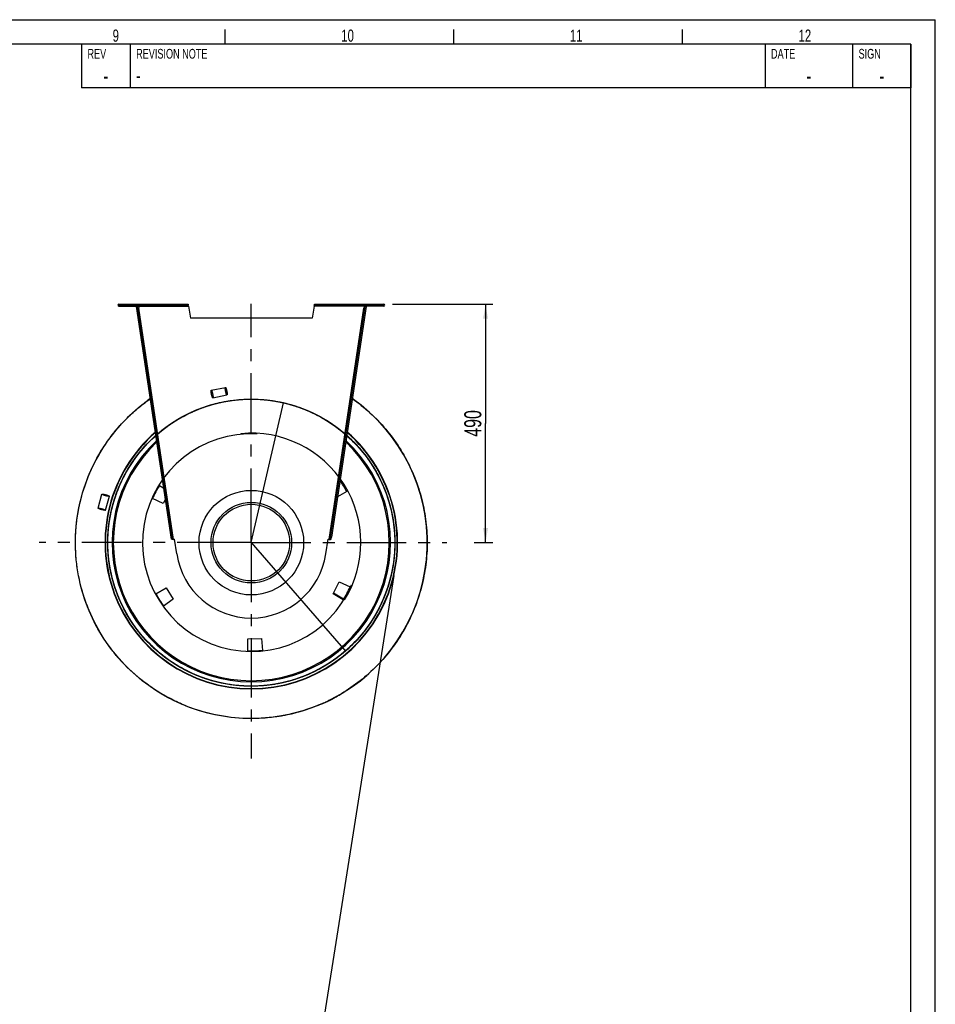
# Model space of a CAD drawing. Extents: x 0 to 594, y 0 to 420.
# Tile 33 of 33: x 406 to 594, y 218 to 420. Entities that reach past the tile are written whole.
import ezdxf

# ---------------------------------------------------------------- set-up
doc = ezdxf.new("R2010")
doc.units = 0
doc.header["$LTSCALE"] = 32.67
doc.linetypes.add('CENTER', pattern=[0.6, 0.375, -0.075, 0.075, -0.075])
doc.layers.get('0').update_dxf_attribs({"linetype": 'CONTINUOUS'})
for name, color, linetype in [('110528_DXF_CONTINUOUS_LINE', 7, 'CONTINUOUS'), ('110534_DXF_CONTINUOUS_LINE', 7, 'CONTINUOUS'), ('110534_DXF_DIMENSION', 7, 'CONTINUOUS'), ('110653_DXF_CONTINUOUS_LINE', 7, 'CONTINUOUS'), ('110660_DXF_CONTINUOUS_LINE', 7, 'CONTINUOUS'), ('112850_DXF_AXIS', 7, 'CONTINUOUS'), ('112850_DXF_CONTINUOUS_LINE', 7, 'CONTINUOUS'), ('ASE_125_125-15_DXF_FORMAT', 7, 'CONTINUOUS'), ('HOSE_125_125DXF_CONTINUOUS', 7, 'CONTINUOUS')]:
    doc.layers.add(name, color=color, linetype=linetype)
doc.styles.get("Standard").update_dxf_attribs({"font": 'txt', "width": 0.7})
doc.styles.add('TEXTSTYLE_2', font='txt', dxfattribs={"width": 0.7})
doc.dimstyles.new('DIMSTYLE_5', dxfattribs={"dimtxt": 3.5, "dimasz": 3, "dimexe": 1.5, "dimexo": 1, "dimgap": 0.875, "dimtad": 1, "dimdec": 3, "dimlfac": 10, "dimtxsty": 'STANDARD', "dimblk": '_ARROW_FILLED', "dimblk1": '_ARROW_FILLED', "dimblk2": '_ARROW_FILLED', "dimcen": 0.09, "dimazin": 3, "dimtp": 0.8, "dimtm": 0.8, "dimtfac": 1, "dimtdec": 3, "dimtofl": 0, "dimtmove": 0, "dimatfit": 3, "dimtolj": 1})

# ---------------------------------------------------------------- blocks, each defined once
blk = doc.blocks.new('_ARROW_FILLED')
at = {"color": 0, "linetype": 'BYBLOCK'}
blk.add_solid([(0, 0), (-1, 0.167), (-1, -0.167)], dxfattribs=at)
blk = doc.blocks.new('*D8')
at = {"layer": '110534_DXF_DIMENSION', "color": 2, "linetype": 'CONTINUOUS'}
for p, q in [((482.41, 361.53), (503.05, 361.53)), ((501.55, 361.53), (501.55, 337.03)), ((501.55, 312.53), (501.55, 337.03)), ((499.18, 312.53), (503.05, 312.53))]:
    blk.add_line(p, q, dxfattribs=at)
at = {"layer": '110534_DXF_DIMENSION', "color": 2, "linetype": 'CONTINUOUS', "xscale": 3, "yscale": 3, "zscale": 3}
for p, rotation in [((501.55, 361.53), 90), ((501.55, 312.53), 270)]:
    blk.add_blockref('_ARROW_FILLED', p, dxfattribs=dict(at, rotation=rotation))
at = {"layer": '110534_DXF_DIMENSION', "color": 2, "linetype": 'CONTINUOUS', "insert": (497.18, 337.03), "char_height": 3.5, "width": 12.375, "attachment_point": 2, "rotation": 90}
blk.add_mtext('490', dxfattribs=at)

msp = doc.modelspace()

# ---------------------------------------------------------------- linework, layer by layer
at = {"layer": '110528_DXF_CONTINUOUS_LINE', "color": 9, "linetype": 'CONTINUOUS'}
for p, q in [((426.91313, 326.61539), (426.84691, 326.6506)), ((479.88998, 298.44709), (479.9562, 298.41188))]:
    msp.add_line(p, q, dxfattribs=at)
at = {"layer": '110528_DXF_CONTINUOUS_LINE', "color": 3, "linetype": 'CONTINUOUS'}
for p, q in [((434.50487, 324.27764), (435.4364, 323.71792)), ((473.02258, 323.02305), (471.10187, 321.95838)), ((435.31032, 320.59646), (433.09646, 321.6288)), ((435.77476, 321.46994), (435.31032, 320.59646)), ((470.20441, 302.04294), (471.49279, 304.46603)), ((471.49279, 304.46603), (473.70665, 303.43368)), ((433.78053, 302.03943), (435.91699, 303.22369)), ((435.91699, 303.22369), (437.37126, 300.89638)), ((472.29824, 300.78484), (470.20441, 302.04294)), ((437.37126, 300.89638), (435.37029, 299.49529)), ((452.67722, 290.29303), (452.71985, 292.73539)), ((452.71985, 292.73539), (455.46249, 292.83117)), ((455.46249, 292.83117), (455.67539, 290.39773))]:
    msp.add_line(p, q, dxfattribs=at)
at = {"layer": '110528_DXF_CONTINUOUS_LINE', "color": 7, "linetype": 'CONTINUOUS'}
msp.add_arc((453.40155, 312.53124), 30.075, 130.9272981, 49.0727812, dxfattribs=at)
at = {"layer": '110528_DXF_CONTINUOUS_LINE', "color": 3, "linetype": 'CONTINUOUS'}
for radius, start, end in [(30, 131.0180095, 48.9821354), (22.25, 148.1344313, 155.8655687), (22.25, 28.1344313, 35.0874507), (22.25, 208.1344313, 215.8655687), (22.25, 328.1344313, 335.8655687), (22.25, 268.1344313, 275.8655687)]:
    msp.add_arc((453.40155, 312.53124), radius, start, end, dxfattribs=at)
at = {"layer": '110528_DXF_CONTINUOUS_LINE', "color": 9, "linetype": 'CONTINUOUS'}
for radius, start, end in [(28.61603, 132.7976441, 47.2018923), (28.36603, 133.1423861, 46.8573921)]:
    msp.add_arc((453.40155, 312.53124), radius, start, end, dxfattribs=at)
at = {"layer": '110534_DXF_CONTINUOUS_LINE', "color": 9, "linetype": 'CONTINUOUS'}
for p, q in [((426.1749, 361.13124), (426.1749, 361.53124)), ((430.20951, 361.13124), (440.46323, 361.13124)), ((437.42282, 313.20811), (430.26686, 360.75025)), ((476.5936, 361.13124), (466.33988, 361.13124)), ((469.38029, 313.20811), (476.53625, 360.75025)), ((480.62821, 361.13124), (480.62821, 361.53124)), ((436.10044, 319.30623), (436.29821, 319.336)), ((470.70267, 319.30623), (470.5049, 319.336)), ((436.48313, 316.76372), (436.6809, 316.79349)), ((470.31998, 316.76372), (470.12221, 316.79349)), ((436.94936, 313.66626), (437.14713, 313.69603)), ((436.94952, 313.66518), (437.14729, 313.69495)), ((469.85359, 313.66518), (469.65582, 313.69495)), ((469.85375, 313.66626), (469.65598, 313.69603))]:
    msp.add_line(p, q, dxfattribs=at)
at = {"layer": '110534_DXF_CONTINUOUS_LINE', "color": 3, "linetype": 'CONTINUOUS'}
for p, q in [((426.1749, 361.53124), (440.39021, 361.53124)), ((426.1749, 361.13124), (430.0249, 361.13124)), ((437.0097, 313.26536), (429.81177, 361.08625)), ((466.4129, 361.53124), (480.62821, 361.53124)), ((476.99133, 361.08625), (469.85375, 313.66626)), ((480.62821, 361.13124), (476.77821, 361.13124)), ((469.79341, 313.26536), (469.85375, 313.66626))]:
    msp.add_line(p, q, dxfattribs=at)
at = {"layer": '110534_DXF_CONTINUOUS_LINE', "color": 7, "linetype": 'CONTINUOUS'}
for p, q in [((426.1749, 361.33124), (440.39021, 361.33124)), ((429.81177, 361.08625), (430.00955, 361.11602)), ((437.20747, 313.29513), (430.00955, 361.11602)), ((430.0249, 361.13124), (430.0249, 361.33124)), ((430.06908, 360.72048), (430.26686, 360.75025)), ((430.20951, 361.13124), (430.26686, 360.75025)), ((437.19625, 361.53124), (437.19625, 361.33124)), ((440.19625, 361.53124), (440.19625, 361.33124)), ((440.39021, 361.53124), (440.39021, 361.33124)), ((440.46323, 361.13124), (440.90155, 358.6454)), ((466.33988, 361.13124), (465.90155, 358.6454)), ((466.4129, 361.53124), (466.4129, 361.33124)), ((466.4129, 361.33124), (480.62821, 361.33124)), ((466.60686, 361.53124), (466.60686, 361.33124)), ((469.60686, 361.53124), (469.60686, 361.33124)), ((469.65598, 313.69603), (476.79356, 361.11602)), ((476.5936, 361.13124), (476.53625, 360.75025)), ((476.73403, 360.72048), (476.53625, 360.75025)), ((476.77821, 361.13124), (476.77821, 361.33124)), ((476.99133, 361.08625), (476.79356, 361.11602)), ((465.90155, 358.6454), (440.90155, 358.6454)), ((469.59564, 313.29513), (469.65598, 313.69603)), ((437.0097, 313.26536), (437.20747, 313.29513)), ((438.07421, 310.22419), (437.62259, 313.22464)), ((468.7289, 310.22419), (469.18052, 313.22464)), ((469.79341, 313.26536), (469.59564, 313.29513))]:
    msp.add_line(p, q, dxfattribs=at)
at = {"layer": '110534_DXF_CONTINUOUS_LINE', "color": 3, "linetype": 'CONTINUOUS'}
for centre, start, end in [((426.1749, 361.33124), 90, 270), ((480.62821, 361.33124), 270, 90)]:
    msp.add_arc(centre, 0.2, start, end, dxfattribs=at)
at = {"layer": '110534_DXF_CONTINUOUS_LINE', "color": 7, "linetype": 'CONTINUOUS'}
for centre, radius, start, end in [((437.39932, 314.70793), 1.5, 270.8975556, 278.5598113), ((469.40379, 314.70793), 1.5, 261.4401887, 269.1024444), ((453.40155, 312.53124), 15.5, 188.5598113, 351.4401887)]:
    msp.add_arc(centre, radius, start, end, dxfattribs=at)
for points, knots in [([(430.1493, 361.33124), (430.15644, 361.33124), (430.17018, 361.3065), (430.18122, 361.26742), (430.19581, 361.20363), (430.20462, 361.15678), (430.20951, 361.13124)], [0, 0, 0, 0, 0.10102656, 0.317593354, 0.631910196, 1, 1, 1, 1]), ([(440.46323, 361.13124), (440.4573, 361.15679), (440.44658, 361.20392), (440.42887, 361.26722), (440.41521, 361.30823), (440.39813, 361.33124), (440.39021, 361.33124)], [0, 0, 0, 0, 0.362762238, 0.67352206, 0.890403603, 1, 1, 1, 1]), ([(466.33988, 361.13124), (466.34581, 361.15679), (466.35652, 361.20392), (466.37424, 361.26722), (466.3879, 361.30823), (466.40498, 361.33124), (466.4129, 361.33124)], [0, 0, 0, 0, 0.362762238, 0.67352206, 0.890403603, 1, 1, 1, 1]), ([(476.65381, 361.33124), (476.64667, 361.33124), (476.63293, 361.3065), (476.62189, 361.26742), (476.6073, 361.20363), (476.59849, 361.15678), (476.5936, 361.13124)], [0, 0, 0, 0, 0.10102656, 0.317593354, 0.631910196, 1, 1, 1, 1]), ([(437.42282, 313.20811), (437.39547, 313.20883), (437.3446, 313.21238), (437.27761, 313.22649), (437.22631, 313.25119), (437.20956, 313.28124), (437.20747, 313.29513)], [0, 0, 0, 0, 0.331658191, 0.615530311, 0.82972973, 1, 1, 1, 1]), ([(469.38029, 313.20811), (469.40764, 313.20883), (469.45851, 313.21238), (469.5255, 313.22649), (469.5768, 313.25119), (469.59355, 313.28124), (469.59564, 313.29513)], [0, 0, 0, 0, 0.331658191, 0.615530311, 0.82972973, 1, 1, 1, 1])]:
    msp.add_open_spline(points, degree=3, knots=knots, dxfattribs=at)
at = {"layer": '110534_DXF_CONTINUOUS_LINE', "color": 3, "linetype": 'CONTINUOUS'}
for points, knots in [([(440.46323, 361.13124), (440.4573, 361.18228), (440.44637, 361.27663), (440.43145, 361.38786), (440.41901, 361.45963), (440.40983, 361.49704), (440.40293, 361.51934), (440.39418, 361.53124), (440.39021, 361.53124)], [0, 0, 0, 0, 0.37570868, 0.695091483, 0.818353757, 0.911146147, 0.970916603, 1, 1, 1, 1]), ([(466.33988, 361.13124), (466.34581, 361.18228), (466.35674, 361.27663), (466.37166, 361.38786), (466.3841, 361.45963), (466.39328, 361.49704), (466.40018, 361.51934), (466.40893, 361.53124), (466.4129, 361.53124)], [0, 0, 0, 0, 0.37570868, 0.695091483, 0.818353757, 0.911146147, 0.970916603, 1, 1, 1, 1]), ([(437.42282, 313.20811), (437.37094, 313.20495), (437.27475, 313.20141), (437.16149, 313.20389), (437.08677, 313.21541), (437.04202, 313.22692), (437.01222, 313.24862), (437.0097, 313.26536)], [0, 0, 0, 0, 0.361590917, 0.668785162, 0.788677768, 0.882236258, 1, 1, 1, 1]), ([(469.38029, 313.20811), (469.43217, 313.20495), (469.52836, 313.20141), (469.64162, 313.20389), (469.71634, 313.21541), (469.76109, 313.22692), (469.79089, 313.24862), (469.79341, 313.26536)], [0, 0, 0, 0, 0.361590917, 0.668785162, 0.788677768, 0.882236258, 1, 1, 1, 1])]:
    msp.add_open_spline(points, degree=3, knots=knots, dxfattribs=at)
at = {"layer": '110653_DXF_CONTINUOUS_LINE', "color": 7, "linetype": 'CONTINUOUS'}
msp.add_line((472.35898, 300.88422), (470.27054, 302.16731), dxfattribs=at)
at = {"layer": '110653_DXF_CONTINUOUS_LINE', "color": 9, "linetype": 'CONTINUOUS'}
msp.add_arc((453.40155, 312.53124), 22.5, 328.4343539, 95.5656461, dxfattribs=at)
at = {"layer": '110660_DXF_CONTINUOUS_LINE', "color": 9, "linetype": 'CONTINUOUS'}
for p, q in [((445.17057, 343.84104), (448.07598, 344.44453)), ((445.49597, 342.27447), (448.40138, 342.87797)), ((421.89197, 319.61452), (422.68393, 322.48716)), ((423.43443, 319.18928), (424.22638, 322.06192))]:
    msp.add_line(p, q, dxfattribs=at)
for points, knots in [([(448.12356, 343.63734), (448.1136, 343.68531), (448.09525, 343.77997), (448.07234, 343.91864), (448.05494, 344.04856), (448.04352, 344.16539), (448.03871, 344.26465), (448.03951, 344.34502), (448.04794, 344.39936), (448.05873, 344.44033), (448.09347, 344.44755), (448.11968, 344.41427), (448.14906, 344.36778), (448.1818, 344.29438), (448.21692, 344.2014), (448.25297, 344.08969), (448.28875, 343.96359), (448.32296, 343.82726), (448.34383, 343.73313), (448.35379, 343.68516)], [0, 0, 0, 0, 0.089277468, 0.17567333, 0.256055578, 0.328171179, 0.389237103, 0.437858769, 0.472417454, 0.49342805, 0.50657195, 0.527582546, 0.562141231, 0.610762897, 0.671828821, 0.743944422, 0.82432667, 0.910722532, 1, 1, 1, 1]), ([(445.21815, 343.03384), (445.20819, 343.08181), (445.18985, 343.17647), (445.16693, 343.31515), (445.14954, 343.44506), (445.13812, 343.56189), (445.1333, 343.66116), (445.1341, 343.74153), (445.14253, 343.79587), (445.15332, 343.83684), (445.18806, 343.84405), (445.21428, 343.81077), (445.24365, 343.76428), (445.27639, 343.69088), (445.31151, 343.59791), (445.34756, 343.48619), (445.38334, 343.3601), (445.41755, 343.22377), (445.43842, 343.12964), (445.44838, 343.08167)], [0, 0, 0, 0, 0.089277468, 0.17567333, 0.256055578, 0.328171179, 0.389237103, 0.437858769, 0.472417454, 0.49342805, 0.50657195, 0.527582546, 0.562141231, 0.610762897, 0.671828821, 0.743944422, 0.82432667, 0.910722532, 1, 1, 1, 1]), ([(445.44838, 343.08167), (445.45835, 343.0337), (445.47669, 342.93904), (445.49961, 342.80036), (445.517, 342.67045), (445.52842, 342.55362), (445.53324, 342.45435), (445.53243, 342.37398), (445.52401, 342.31964), (445.51322, 342.27867), (445.47847, 342.27146), (445.45226, 342.30474), (445.42289, 342.35123), (445.39014, 342.42463), (445.35503, 342.5176), (445.31898, 342.62931), (445.28319, 342.75541), (445.24899, 342.89174), (445.22812, 342.98587), (445.21815, 343.03384)], [0, 0, 0, 0, 0.089277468, 0.17567333, 0.256055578, 0.328171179, 0.389237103, 0.437858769, 0.472417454, 0.49342805, 0.50657195, 0.527582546, 0.562141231, 0.610762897, 0.671828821, 0.743944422, 0.82432667, 0.910722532, 1, 1, 1, 1]), ([(448.35379, 343.68516), (448.36376, 343.63719), (448.3821, 343.54253), (448.40502, 343.40386), (448.42241, 343.27394), (448.43383, 343.15711), (448.43865, 343.05785), (448.43784, 342.97748), (448.42941, 342.92314), (448.41863, 342.88217), (448.38388, 342.87495), (448.35767, 342.90823), (448.3283, 342.95472), (448.29555, 343.02812), (448.26044, 343.1211), (448.22439, 343.23281), (448.1886, 343.35891), (448.1544, 343.49524), (448.13352, 343.58937), (448.12356, 343.63734)], [0, 0, 0, 0, 0.089277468, 0.17567333, 0.256055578, 0.328171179, 0.389237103, 0.437858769, 0.472417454, 0.49342805, 0.50657195, 0.527582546, 0.562141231, 0.610762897, 0.671828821, 0.743944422, 0.82432667, 0.910722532, 1, 1, 1, 1]), ([(423.43053, 322.18521), (423.3833, 322.19823), (423.29065, 322.22484), (423.15648, 322.26653), (423.03248, 322.30841), (422.92254, 322.34892), (422.83152, 322.38686), (422.75883, 322.4203), (422.71522, 322.44913), (422.68077, 322.47127), (422.68936, 322.50242), (422.73029, 322.50379), (422.78251, 322.5062), (422.86206, 322.49766), (422.95967, 322.4836), (423.07483, 322.46205), (423.20278, 322.43447), (423.33936, 322.40153), (423.43255, 322.37689), (423.47978, 322.36387)], [0, 0, 0, 0, 0.090153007, 0.177370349, 0.258461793, 0.331119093, 0.392489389, 0.441090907, 0.475147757, 0.494769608, 0.505230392, 0.524852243, 0.558909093, 0.607510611, 0.668880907, 0.741538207, 0.822629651, 0.909846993, 1, 1, 1, 1]), ([(423.47978, 322.36387), (423.52701, 322.35085), (423.61966, 322.32425), (423.75383, 322.28256), (423.87784, 322.24067), (423.98777, 322.20016), (424.0788, 322.16222), (424.15148, 322.12879), (424.1951, 322.09996), (424.22954, 322.07781), (424.22096, 322.04666), (424.18003, 322.0453), (424.1278, 322.04289), (424.04825, 322.05142), (423.95064, 322.06549), (423.83548, 322.08703), (423.70753, 322.11461), (423.57095, 322.14756), (423.47776, 322.17219), (423.43053, 322.18521)], [0, 0, 0, 0, 0.090153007, 0.177370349, 0.258461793, 0.331119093, 0.392489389, 0.441090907, 0.475147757, 0.494769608, 0.505230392, 0.524852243, 0.558909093, 0.607510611, 0.668880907, 0.741538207, 0.822629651, 0.909846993, 1, 1, 1, 1]), ([(422.63857, 319.31257), (422.59134, 319.32559), (422.49869, 319.35219), (422.36453, 319.39389), (422.24052, 319.43577), (422.13059, 319.47628), (422.03956, 319.51422), (421.96688, 319.54766), (421.92326, 319.57649), (421.88881, 319.59863), (421.8974, 319.62978), (421.93833, 319.63115), (421.99056, 319.63355), (422.07011, 319.62502), (422.16772, 319.61096), (422.28288, 319.58941), (422.41083, 319.56183), (422.5474, 319.52888), (422.6406, 319.50425), (422.68783, 319.49123)], [0, 0, 0, 0, 0.090153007, 0.177370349, 0.258461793, 0.331119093, 0.392489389, 0.441090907, 0.475147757, 0.494769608, 0.505230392, 0.524852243, 0.558909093, 0.607510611, 0.668880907, 0.741538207, 0.822629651, 0.909846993, 1, 1, 1, 1]), ([(422.68783, 319.49123), (422.73506, 319.47821), (422.82771, 319.45161), (422.96187, 319.40991), (423.08588, 319.36803), (423.19581, 319.32752), (423.28684, 319.28958), (423.35953, 319.25614), (423.40314, 319.22731), (423.43759, 319.20517), (423.429, 319.17402), (423.38807, 319.17266), (423.33585, 319.17025), (423.25629, 319.17878), (423.15868, 319.19285), (423.04353, 319.21439), (422.91557, 319.24197), (422.779, 319.27492), (422.68581, 319.29955), (422.63857, 319.31257)], [0, 0, 0, 0, 0.090153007, 0.177370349, 0.258461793, 0.331119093, 0.392489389, 0.441090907, 0.475147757, 0.494769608, 0.505230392, 0.524852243, 0.558909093, 0.607510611, 0.668880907, 0.741538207, 0.822629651, 0.909846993, 1, 1, 1, 1])]:
    msp.add_open_spline(points, degree=3, knots=knots, dxfattribs=at)
at = {"layer": '112850_DXF_AXIS', "color": 7, "linetype": 'CENTER'}
for p, q in [((453.40155, 315.53125), (453.40155, 361.59817)), ((453.40155, 312.53124), (453.40155, 315.53125)), ((450.40154, 312.53124), (409.76256, 312.53124)), ((453.40155, 312.53124), (450.40154, 312.53124)), ((453.40155, 312.53124), (453.40155, 268.14896)), ((453.40155, 312.53124), (493.6073, 312.53124))]:
    msp.add_line(p, q, dxfattribs=at)
at = {"layer": '112850_DXF_CONTINUOUS_LINE', "color": 7, "linetype": 'CONTINUOUS'}
for radius in [10.75, 7.875]:
    msp.add_circle((453.40155, 312.53124), radius, dxfattribs=at)
at = {"layer": '112850_DXF_CONTINUOUS_LINE', "color": 9, "linetype": 'CONTINUOUS'}
msp.add_circle((453.40155, 312.53124), 8.275, dxfattribs=at)
at = {"layer": 'ASE_125_125-15_DXF_FORMAT', "color": 7, "linetype": 'CONTINUOUS'}
for p, q in [((0, 420), (594, 420)), ((594, 0), (594, 420)), ((448, 415), (448, 418)), ((495, 415), (495, 418)), ((542, 415), (542, 418)), ((589, 415), (25, 415)), ((589, 414.99996), (418.5, 414.99996)), ((418.5, 414.99996), (418.5, 405.99996)), ((428.5, 414.99996), (428.5, 405.99996)), ((559, 414.99996), (559, 405.99996)), ((577, 414.99996), (577, 405.99996)), ((589, 5), (589, 415)), ((589, 414.99996), (589, 405.99996)), ((589, 405.99996), (418.5, 405.99996))]:
    msp.add_line(p, q, dxfattribs=at)
at = {"layer": 'HOSE_125_125DXF_CONTINUOUS', "color": 7, "linetype": 'CONTINUOUS'}
for p, q in [((432.39272, 341.94977), (432.46744, 342.003)), ((432.39393, 341.94807), (432.46879, 342.0011)), ((432.55513, 342.0651), (432.66286, 342.14085)), ((432.5563, 342.06344), (432.66356, 342.13985)), ((474.1399, 342.14098), (474.14062, 342.14048)), ((430.37793, 340.40119), (430.49922, 340.50094)), ((430.37869, 340.40027), (430.59833, 340.57876)), ((430.49922, 340.50094), (430.59684, 340.58059)), ((430.80631, 340.74961), (430.88483, 340.8123)), ((430.8072, 340.74849), (430.88518, 340.81186)), ((431.15288, 341.02365), (431.23372, 341.08659)), ((431.1542, 341.02197), (431.23516, 341.08474)), ((431.45642, 341.25808), (431.54138, 341.32279)), ((431.45729, 341.25693), (431.5417, 341.32237)), ((431.81403, 341.52777), (431.83519, 341.54351)), ((431.81532, 341.52605), (431.83652, 341.54172)), ((432.04681, 341.69964), (432.12953, 341.76002)), ((432.04764, 341.6985), (432.12983, 341.7596)), ((474.67234, 283.30366), (474.64005, 283.27986)), ((474.67334, 283.30228), (474.6409, 283.27869)), ((474.95343, 283.51085), (474.91876, 283.4853)), ((474.95471, 283.50913), (474.92011, 283.48347)), ((475.30529, 283.77463), (475.26198, 283.74115)), ((475.30617, 283.77348), (475.26259, 283.74034)), ((475.61266, 284.01224), (475.57945, 283.98657)), ((475.61397, 284.01056), (475.58084, 283.98479)), ((475.95787, 284.28358), (475.8772, 284.21821)), ((475.95876, 284.28246), (475.87753, 284.21779)), ((476.15359, 284.44202), (475.99362, 284.31168)), ((476.02842, 284.33826), (475.99426, 284.31088)), ((476.15498, 284.4403), (476.02842, 284.33826)), ((476.26239, 284.53035), (476.1896, 284.47136)), ((476.26373, 284.5287), (476.19108, 284.46954)), ((476.59767, 284.80653), (476.51934, 284.74003)), ((476.59858, 284.80544), (476.51968, 284.73962)), ((477.11327, 285.24431), (476.83207, 285.00555)), ((476.87111, 285.03575), (476.83359, 285.00376)), ((476.9836, 285.13216), (476.87111, 285.03575)), ((477.11327, 285.24431), (476.9836, 285.13216)), ((477.11327, 285.24431), (477.16745, 285.29186)), ((472.1188, 281.60576), (472.0742, 281.57832)), ((472.11952, 281.60457), (472.0747, 281.57749)), ((472.38552, 281.76957), (472.33771, 281.74033)), ((472.46819, 281.81831), (472.3389, 281.7384)), ((472.46709, 281.82008), (472.37497, 281.76339)), ((467.98647, 279.4549), (467.92343, 279.42781)), ((467.98679, 279.45418), (467.92398, 279.42655)), ((469.33704, 280.08507), (469.25854, 280.04592)), ((469.33877, 280.08414), (469.259, 280.04496)), ((469.33833, 280.08504), (469.29605, 280.06382)), ((469.69614, 280.26463), (469.5957, 280.21407)), ((469.69717, 280.2626), (469.59673, 280.21201)), ((470.04128, 280.44027), (469.99663, 280.41671)), ((470.08298, 280.46031), (469.99711, 280.41578)), ((470.08249, 280.46124), (470.038, 280.43762)), ((470.41839, 280.63959), (470.36121, 280.60923)), ((470.41948, 280.63755), (470.36233, 280.60713)), ((470.7212, 280.80228), (470.63752, 280.75594)), ((470.68834, 280.78242), (470.638, 280.75506)), ((470.81658, 280.8526), (470.68834, 280.78242)), ((470.81606, 280.85355), (470.72202, 280.80081)), ((471.02658, 280.97138), (470.99623, 280.95458)), ((471.02762, 280.96951), (470.99733, 280.95261))]:
    msp.add_line(p, q, dxfattribs=at)
at = {"layer": 'HOSE_125_125DXF_CONTINUOUS', "color": 9, "linetype": 'CONTINUOUS'}
for q in [(460.04268, 341.27399), (472.75137, 290.26389)]:
    msp.add_line((453.40155, 312.53124), q, dxfattribs=at)
at = {"layer": 'HOSE_125_125DXF_CONTINUOUS', "color": 4, "linetype": 'CONTINUOUS'}
msp.add_line((482.7006, 305.74691), (443.87919, 60.9178), dxfattribs=at)
at = {"layer": 'HOSE_125_125DXF_CONTINUOUS', "color": 7, "linetype": 'CONTINUOUS'}
for centre, radius, start, end in [((453.38665, 312.55326), 36.12342, 125.2171207, 127.2847852), ((453.38985, 312.54879), 36.1289, 125.0088295, 125.3875721), ((453.40153, 312.53123), 36.14999, 301.1009482, 54.9915458), ((453.38121, 312.55637), 36.11765, 128.6849737, 129.1119555), ((453.39041, 312.54485), 36.13239, 127.9843194, 128.5256184), ((453.40011, 312.53231), 36.14825, 126.6663545, 127.2070269), ((453.38728, 312.55239), 36.12448, 125.5330682, 126.04769), ((453.39411, 312.54078), 36.16208, 306.0464181, 306.5314829), ((453.3928, 312.54254), 36.16427, 306.5997307, 307.2097496), ((453.38865, 312.54799), 36.17112, 307.2964893, 307.8454254), ((453.38729, 312.54976), 36.17335, 307.9119052, 308.4429583), ((453.3908, 312.54535), 36.16772, 308.6074193, 309.0799399), ((453.40759, 312.525), 36.14131, 309.0059722, 310.9891688), ((453.39938, 312.53482), 36.15413, 309.2283795, 309.7539928), ((453.41373, 312.51763), 36.13174, 309.9168663, 310.4044954), ((453.42579, 312.49068), 36.10273, 298.7966667, 301.1012147), ((453.43558, 312.47448), 36.08382, 301.1011775, 301.5181233), ((453.41476, 312.50799), 36.12325, 301.1850434, 301.6621437), ((453.42271, 312.49542), 36.1084, 301.5181511, 302.1867192), ((453.43297, 312.48025), 36.0901, 301.6800782, 302.262719), ((453.42325, 312.49847), 36.1107, 303.3484558, 303.5744056), ((453.42827, 312.46785), 36.08121, 293.4618986, 293.6877484), ((453.39247, 312.54422), 36.16545, 293.6910939, 296.1611974), ((453.42196, 312.48223), 36.09691, 293.6877616, 294.0970066), ((453.41746, 312.49771), 36.11288, 293.7933091, 295.7479299), ((453.39862, 312.53643), 36.15591, 293.9485522, 295.8735652), ((453.41193, 312.5046), 36.12143, 294.097037, 294.7811567), ((453.40146, 312.52729), 36.14642, 294.7811481, 295.4049606), ((453.39315, 312.54479), 36.16579, 295.4049583, 296.0208251), ((453.3821, 312.57731), 36.19975, 295.5056955, 296.0797626), ((453.41614, 312.49999), 36.11552, 295.7482461, 296.1584344), ((453.39269, 312.54879), 36.16961, 295.8734828, 296.1576869), ((453.38092, 312.57375), 36.19719, 295.9443977, 296.1569781), ((453.38602, 312.55939), 36.18204, 296.1597565, 296.617493), ((453.38253, 312.57047), 36.19353, 296.156975, 296.5463298), ((453.39187, 312.55046), 36.17147, 296.1576871, 296.4776164), ((453.41147, 312.50952), 36.12613, 296.1584227, 296.3293432), ((453.39146, 312.55821), 36.17848, 296.1546561, 296.6839398), ((453.37194, 312.59158), 36.21697, 296.2318235, 298.6238944), ((453.39726, 312.53785), 36.15782, 296.3296108, 298.2499932), ((453.39222, 312.54975), 36.17068, 296.4776228, 298.3992699), ((453.38667, 312.56222), 36.1843, 296.5463155, 297.2556978), ((453.38126, 312.56884), 36.19262, 296.7141817, 297.3287119), ((453.40388, 312.53357), 36.15088, 296.7887506, 297.3960001), ((453.39378, 312.5484), 36.16876, 297.2557036, 297.8602396), ((453.37927, 312.5727), 36.19696, 297.4086264, 297.9429801), ((453.41793, 312.50648), 36.12037, 297.4758838, 297.9764845), ((453.40248, 312.53195), 36.15015, 297.8602373, 298.4750344), ((453.43405, 312.47623), 36.08609, 298.0792162, 298.6250547), ((453.41524, 312.50847), 36.12343, 298.6267126, 299.1253872)]:
    msp.add_arc(centre, radius, start, end, dxfattribs=at)
at = {"layer": 'HOSE_125_125DXF_CONTINUOUS', "color": 9, "linetype": 'CONTINUOUS'}
for radius, start, end in [(22.365, 86.8744097, 337.1254097), (22.5, 328.4343539, 95.5656461)]:
    msp.add_arc((453.40155, 312.53124), radius, start, end, dxfattribs=at)
at = {"layer": 'HOSE_125_125DXF_CONTINUOUS', "color": 7, "linetype": 'CONTINUOUS'}
for points, knots in [([(467.87505, 279.4053), (465.84728, 278.51913), (462.6718, 277.46692), (458.31223, 276.6651), (453.89632, 276.26577), (448.33595, 276.53112), (442.91823, 277.81073), (438.78405, 279.41274), (434.8144, 281.38729), (430.21775, 284.52857), (425.48841, 289.2399), (421.69981, 294.73738), (418.98014, 300.83488), (417.42173, 307.326), (417.13428, 312.88609), (417.51673, 317.30318), (418.30199, 321.66681), (420.03198, 326.95794), (422.70166, 331.84292), (425.34214, 335.40428), (427.56132, 337.8842), (429.99799, 340.15), (431.75529, 341.50495), (432.66255, 342.14037)], [0, 0, 0, 0, 0.062479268, 0.093751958, 0.12502471, 0.187504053, 0.249983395, 0.281256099, 0.312528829, 0.375008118, 0.437487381, 0.499966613, 0.562446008, 0.624925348, 0.687404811, 0.718677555, 0.749950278, 0.812429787, 0.874909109, 0.906181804, 0.937454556, 0.968727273, 1, 1, 1, 1]), ([(467.92395, 279.42661), (465.89648, 278.53702), (462.72085, 277.47989), (458.36023, 276.67154), (453.94261, 276.2664), (448.37915, 276.52503), (442.95716, 277.79879), (438.8192, 279.39719), (434.8456, 281.36876), (430.2433, 284.50679), (425.50764, 289.21652), (421.71263, 294.71397), (418.98754, 300.81164), (417.6851, 306.22764), (417.2499, 310.64182), (417.22921, 313.97122), (417.51447, 317.28842), (418.29894, 321.65419), (420.02762, 326.94878), (422.69752, 331.83689), (425.33907, 335.40021), (427.55889, 337.88179), (429.99664, 340.14888), (431.75474, 341.50462), (432.66243, 342.14039)], [0, 0, 0, 0, 0.062475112, 0.093745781, 0.12501647, 0.187491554, 0.249966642, 0.281237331, 0.312507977, 0.37498326, 0.43745848, 0.499933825, 0.562409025, 0.624884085, 0.656154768, 0.687425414, 0.718696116, 0.749966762, 0.812442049, 0.874917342, 0.90618798, 0.937458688, 0.968729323, 1, 1, 1, 1]), ([(474.14064, 342.14051), (475.41916, 341.24504), (477.86284, 339.28569), (481.11571, 335.89979), (483.90391, 332.12103), (486.18031, 328.01384), (487.90657, 323.64674), (489.05408, 319.09322), (489.60316, 314.42952), (489.54477, 309.73399), (488.87989, 305.08541), (487.61996, 300.56168), (485.78526, 296.23903), (483.40779, 292.18946), (480.52664, 288.48132), (477.18983, 285.17701), (473.45514, 282.33136), (470.73877, 280.77186), (469.33775, 280.08366)], [0, 0, 0, 0, 0.062499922, 0.124999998, 0.187499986, 0.249999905, 0.312500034, 0.374999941, 0.437499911, 0.500000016, 0.56249993, 0.62499993, 0.687499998, 0.749999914, 0.81249999, 0.874999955, 0.937499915, 1, 1, 1, 1]), ([(467.70516, 279.33143), (465.70368, 278.4691), (462.57331, 277.44485), (458.2789, 276.66204), (453.93019, 276.26977), (448.45485, 276.521), (443.11444, 277.75552), (439.03282, 279.3059), (435.10787, 281.21824), (430.55016, 284.26432), (425.83332, 288.8422), (422.01715, 294.19518), (419.22791, 300.14814), (417.55624, 306.50511), (417.14055, 311.97124), (417.40212, 316.32944), (418.05582, 320.64638), (419.6029, 325.90475), (422.07257, 330.79793), (424.54982, 334.39353), (427.34042, 337.75022), (429.76994, 339.97411), (431.50391, 341.29429)], [0, 0, 0, 0, 0.062484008, 0.093758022, 0.125032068, 0.187516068, 0.250000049, 0.281274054, 0.312548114, 0.375031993, 0.43751601, 0.499999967, 0.562483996, 0.624967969, 0.687451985, 0.718725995, 0.750000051, 0.812484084, 0.874967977, 0.90624198, 0.937516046, 1, 1, 1, 1])]:
    msp.add_open_spline(points, degree=3, knots=knots, dxfattribs=at)
at = {"layer": 'HOSE_125_125DXF_CONTINUOUS', "color": 9, "linetype": 'CONTINUOUS'}
msp.add_open_spline([(472.75137, 290.26389), (471.74678, 289.39093), (469.52802, 287.71212), (465.83021, 285.66037), (461.65551, 284.08952), (457.2868, 283.17206), (452.7131, 282.92411), (448.1511, 283.37574), (443.4766, 284.60738), (439.1743, 286.5455), (435.24129, 289.13766), (431.84213, 292.2137), (428.81645, 295.9838), (426.45132, 300.20531), (424.77196, 304.87685), (423.88464, 309.76618), (423.84615, 315.00554), (424.70168, 319.92699), (426.31383, 324.5024), (428.47763, 328.54405), (431.40516, 332.39084), (434.9303, 335.70573), (439.05781, 338.46385), (443.58796, 340.50601), (448.66294, 341.80902), (453.76527, 342.17641), (458.84432, 341.66228), (463.63825, 340.354), (468.38189, 338.12872), (472.65726, 335.0891), (476.4159, 331.23895), (479.43086, 326.77476), (481.68164, 321.56032), (482.80129, 316.38427), (482.9944, 311.38456), (482.47228, 306.82987), (481.16832, 302.17501), (479.11281, 297.79437), (476.29215, 293.70935), (472.83335, 290.14152), (468.59569, 287.06006), (463.98781, 284.83829), (459.07673, 283.44459), (454.13807, 282.89422), (448.90823, 283.21484), (443.81362, 284.46506), (438.9007, 286.65918), (434.45284, 289.69817), (430.43887, 293.71632), (427.42355, 298.21546), (425.32836, 303.03731), (424.12586, 307.85896), (423.74799, 313.08495), (424.30939, 318.30059), (425.83051, 323.46172), (428.2508, 328.27428), (431.69941, 332.78713), (435.85504, 336.46052), (440.61011, 339.28968), (445.65667, 341.17425), (451.25376, 342.13984), (456.93971, 342.00599), (462.63426, 340.74535), (467.98559, 338.40558), (473.01723, 334.85716), (476.83267, 330.7275), (479.59123, 326.35695), (481.42006, 322.15291), (482.6222, 317.47075), (483.0365, 312.64959), (482.64046, 307.70119), (481.43307, 302.88093), (479.30795, 298.09166), (476.4319, 293.86116), (472.87875, 290.19562), (468.87943, 287.24625), (464.19194, 284.90501), (459.15602, 283.43613), (453.80471, 282.87528), (448.43292, 283.27862), (442.9464, 284.74679), (438.08345, 287.13136), (433.85537, 290.25602), (430.40011, 293.82749), (427.45618, 298.16189), (425.33047, 302.95767), (424.06277, 308.18682), (423.74795, 313.5645), (424.47331, 319.19766), (426.23102, 324.45822), (428.93034, 329.28818), (432.35497, 333.44647), (436.7163, 337.08495), (441.70508, 339.81625), (447.26554, 341.57651), (453.06923, 342.23084), (459.20155, 341.67879), (464.68716, 339.97912), (469.47291, 337.43), (473.41429, 334.40332), (476.9615, 330.54705), (479.76696, 326.11449), (481.78715, 321.12752), (482.88651, 315.85401), (482.99436, 310.17536), (482.0264, 304.71403), (480.0639, 299.54069), (477.28551, 294.9255), (473.50436, 290.68727), (468.96962, 287.25448), (463.72708, 284.6985), (458.08193, 283.20086), (451.93477, 282.84848), (446.13042, 283.74588), (440.77583, 285.69426), (436.12305, 288.40947), (431.8337, 292.13249), (428.33939, 296.62), (425.71218, 301.82722), (424.1377, 307.45138), (423.7016, 313.5933), (424.53931, 319.54918), (426.5535, 325.19837), (429.53998, 330.21757), (433.68673, 334.76942), (438.70119, 338.35974), (444.49826, 340.88485), (450.70307, 342.14563), (456.16545, 342.0428), (460.57658, 341.21668), (464.18605, 340.08601), (468.01592, 338.28932), (471.82118, 335.73313), (475.35677, 332.43638), (478.30337, 328.59809), (480.63591, 324.21598), (482.21588, 319.50468), (483.00603, 314.32502), (482.86251, 309.21149), (481.84418, 304.20908), (480.06411, 299.56961), (477.37663, 295.07167), (473.92561, 291.12091), (469.71965, 287.76518), (464.97694, 285.21067), (459.56384, 283.4914), (454.18232, 282.88012), (448.93688, 283.23439), (444.10175, 284.38146), (439.28633, 286.44674), (434.91161, 289.34156), (431.02622, 293.06377), (427.86354, 297.4245), (425.43949, 302.56091), (424.08589, 307.93965), (423.75755, 313.46297), (424.40212, 318.81123), (426.11588, 324.22628), (428.847, 329.21516), (432.58292, 333.69401), (437.11962, 337.37223), (442.58316, 340.21123), (448.12021, 341.73498), (453.52536, 342.16604), (458.47648, 341.73984), (463.54252, 340.4024), (468.29418, 338.17981), (472.68301, 335.06706), (476.4505, 331.21679), (479.60098, 326.49099), (481.72807, 321.36864), (482.86215, 315.95304), (483.00816, 310.56805), (482.10632, 304.96034), (480.13565, 299.62514), (477.09629, 294.64723), (473.14752, 290.34399), (468.15878, 286.73509), (462.78547, 284.36373), (457.22478, 283.1201), (451.84217, 282.9006), (446.22272, 283.72593), (440.86114, 285.62367), (435.84225, 288.59489), (431.48559, 292.48458), (427.80897, 297.4238), (425.30569, 302.8926), (423.95878, 308.73693), (423.77038, 314.57438), (424.81125, 320.64328), (427.10117, 326.36966), (430.62433, 331.62034), (435.17219, 336.02558), (439.82928, 338.88205), (443.99055, 340.56279), (447.75631, 341.58656), (452.20573, 342.14234), (457.17035, 341.93684), (462.29109, 340.82644), (467.13699, 338.81768), (471.66012, 335.90351), (475.59536, 332.22486), (478.9532, 327.64407), (481.30633, 322.62154), (482.6805, 317.26183), (483.06622, 311.88869), (482.41504, 306.24638), (480.68396, 300.8287), (477.86933, 295.72035), (474.11616, 291.24551), (469.29312, 287.41798), (464.03075, 284.80965), (458.53098, 283.31958), (453.16348, 282.86055), (447.51285, 283.43477), (442.07206, 285.09181), (436.92582, 287.83655), (432.40023, 291.52832), (428.50727, 296.29888), (425.76289, 301.65076), (424.157, 307.42929), (423.70879, 313.25257), (424.47831, 319.3618), (426.5109, 325.18449), (429.79669, 330.58688), (434.14384, 335.19032), (438.66906, 338.25138), (442.75138, 340.1158), (446.59154, 341.34598), (451.28837, 342.11467), (456.67401, 342.02179), (462.23642, 340.87253), (467.47906, 338.66748), (472.31748, 335.41062), (476.44159, 331.27517), (479.82602, 326.13134), (482.00842, 320.52675), (483.01464, 314.61424), (482.86469, 308.77567), (481.47414, 302.77723), (478.85646, 297.19306), (475.03517, 292.15521), (470.23982, 288.02071), (465.42519, 285.43872), (461.17347, 284.00177), (457.08995, 283.1419), (452.03867, 282.87604), (446.25761, 283.70176), (440.46047, 285.7779), (435.21729, 289.025), (430.65609, 293.40426), (427.10518, 298.64642), (425.08085, 303.77133), (424.15728, 308.16388), (423.86046, 311.48325), (423.92682, 314.63978), (424.29963, 317.68474), (425.01007, 320.75517), (426.078, 323.80808), (427.47407, 326.72563), (429.22696, 329.54987), (431.34737, 332.22692), (433.76857, 334.63533), (436.37743, 336.69516), (439.19518, 338.4585), (442.278, 339.92789), (445.59747, 341.05232), (449.02701, 341.7745), (452.56434, 342.09157), (456.26185, 341.97395), (458.76343, 341.56956), (460.04268, 341.27399)], degree=3, knots=[0, 0, 0, 0, 0.002819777, 0.005874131, 0.008928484, 0.012236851, 0.015291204, 0.018599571, 0.021907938, 0.025491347, 0.0285457, 0.031854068, 0.035162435, 0.038745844, 0.042054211, 0.04563762, 0.049221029, 0.053102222, 0.056156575, 0.059464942, 0.06277331, 0.066356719, 0.069665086, 0.073248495, 0.076831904, 0.080713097, 0.084021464, 0.087604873, 0.091188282, 0.095069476, 0.098652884, 0.102534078, 0.106415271, 0.110618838, 0.113673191, 0.116981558, 0.120289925, 0.123873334, 0.127181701, 0.130765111, 0.13434852, 0.138229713, 0.14153808, 0.145121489, 0.148704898, 0.152586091, 0.1561695, 0.160050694, 0.163931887, 0.168135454, 0.171443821, 0.17502723, 0.178610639, 0.182491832, 0.186075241, 0.189956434, 0.193837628, 0.198041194, 0.201624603, 0.205505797, 0.20938699, 0.213590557, 0.21747175, 0.221675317, 0.225878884, 0.230431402, 0.233485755, 0.236794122, 0.240102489, 0.243685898, 0.246994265, 0.250577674, 0.254161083, 0.258042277, 0.261350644, 0.264934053, 0.268517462, 0.272398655, 0.275982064, 0.279863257, 0.283744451, 0.287948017, 0.291256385, 0.294839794, 0.298423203, 0.302304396, 0.305887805, 0.309768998, 0.313650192, 0.317853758, 0.321437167, 0.325318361, 0.329199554, 0.333403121, 0.337284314, 0.341487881, 0.345691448, 0.350243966, 0.353552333, 0.357135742, 0.360719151, 0.364600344, 0.368183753, 0.372064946, 0.37594614, 0.380149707, 0.383733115, 0.387614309, 0.391495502, 0.395699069, 0.399580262, 0.403783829, 0.407987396, 0.412539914, 0.416123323, 0.420004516, 0.423885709, 0.428089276, 0.43197047, 0.436174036, 0.440377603, 0.444930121, 0.448811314, 0.453014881, 0.457218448, 0.461770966, 0.465974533, 0.470527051, 0.475079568, 0.477450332, 0.480018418, 0.483072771, 0.486381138, 0.489689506, 0.493272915, 0.496581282, 0.500164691, 0.5037481, 0.507629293, 0.51093766, 0.514521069, 0.518104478, 0.521985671, 0.52556908, 0.529450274, 0.533331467, 0.537535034, 0.540843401, 0.54442681, 0.548010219, 0.551891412, 0.555474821, 0.559356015, 0.563237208, 0.567440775, 0.571024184, 0.574905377, 0.57878657, 0.582990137, 0.58687133, 0.591074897, 0.595278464, 0.599830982, 0.603139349, 0.606722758, 0.610306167, 0.61418736, 0.617770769, 0.621651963, 0.625533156, 0.629736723, 0.633320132, 0.637201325, 0.641082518, 0.645286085, 0.649167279, 0.653370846, 0.657574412, 0.66212693, 0.665710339, 0.669591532, 0.673472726, 0.677676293, 0.681557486, 0.685761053, 0.68996462, 0.694517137, 0.698398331, 0.702601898, 0.706805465, 0.711357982, 0.715561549, 0.720114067, 0.724666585, 0.727037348, 0.729605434, 0.732913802, 0.736497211, 0.74008062, 0.743961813, 0.747545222, 0.751426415, 0.755307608, 0.759511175, 0.763094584, 0.766975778, 0.770856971, 0.775060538, 0.778941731, 0.783145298, 0.787348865, 0.791901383, 0.795484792, 0.799365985, 0.803247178, 0.807450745, 0.811331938, 0.815535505, 0.819739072, 0.82429159, 0.828172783, 0.83237635, 0.836579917, 0.841132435, 0.845336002, 0.849888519, 0.854441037, 0.856811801, 0.859379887, 0.862963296, 0.866844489, 0.870725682, 0.874929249, 0.878810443, 0.883014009, 0.887217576, 0.891770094, 0.895651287, 0.899854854, 0.904058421, 0.908610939, 0.912814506, 0.917367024, 0.921919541, 0.924290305, 0.926858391, 0.930739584, 0.934943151, 0.939146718, 0.943699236, 0.947902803, 0.952455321, 0.957007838, 0.959477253, 0.961946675, 0.964051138, 0.966155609, 0.968435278, 0.970714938, 0.972994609, 0.975274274, 0.977743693, 0.980213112, 0.982492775, 0.984772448, 0.987241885, 0.98971129, 0.992180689, 0.994650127, 0.997218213, 1, 1, 1, 1], dxfattribs=at)

# ---------------------------------------------------------------- texts
at = {"layer": 'ASE_125_125-15_DXF_FORMAT', "color": 2, "linetype": 'CONTINUOUS'}
for s, insert, char_height, width, attachment_point in [('9', (424.89085, 417.97664), 2.5, 2.9464286, 1), ('10', (471.89085, 417.97664), 2.5, 5.0892857, 1), ('11', (518.89085, 417.97664), 2.5, 4.2857143, 1), ('12', (565.89085, 417.97664), 2.5, 5.0892857, 1), ('-', (423.5, 410.24996), 3.5, 4.75, 2), ('-', (429.725, 409.99996), 3, 4.0714286, 1), ('-', (568, 410.24996), 3.5, 4.75, 2), ('-', (583, 410.24996), 3.5, 4.75, 2)]:
    msp.add_mtext(s, dxfattribs=dict(at, insert=insert, char_height=char_height, width=width, attachment_point=attachment_point))
at = {"layer": 'ASE_125_125-15_DXF_FORMAT', "color": 2, "linetype": 'CONTINUOUS', "char_height": 2, "attachment_point": 1, "style": 'TEXTSTYLE_2'}
for s, insert, width in [('REV', (419.725, 413.99996), 4.2), ('REVISION NOTE', (429.725, 413.99996), 18.2), ('DATE', (560.225, 413.99996), 5.6), ('SIGN', (578.225, 413.99996), 5.6)]:
    msp.add_mtext(s, dxfattribs=dict(at, insert=insert, width=width))

# ---------------------------------------------------------------- dimensions: what is measured, and where the dimension line sits
at = {"layer": '110534_DXF_DIMENSION', "color": 2, "linetype": 'CONTINUOUS'}
dim = msp.add_linear_dim(base=(501.55124, 361.53124), p1=(498.17818, 312.53124), p2=(481.41315, 361.53124), angle=90, dimstyle='DIMSTYLE_5', dxfattribs=at)
dim.commit()
dim.dimension.update_dxf_attribs({"geometry": '*D8', "text_midpoint": (501.55124, 336.53124), "dimtype": 160})

doc.saveas('drawing.dxf')
